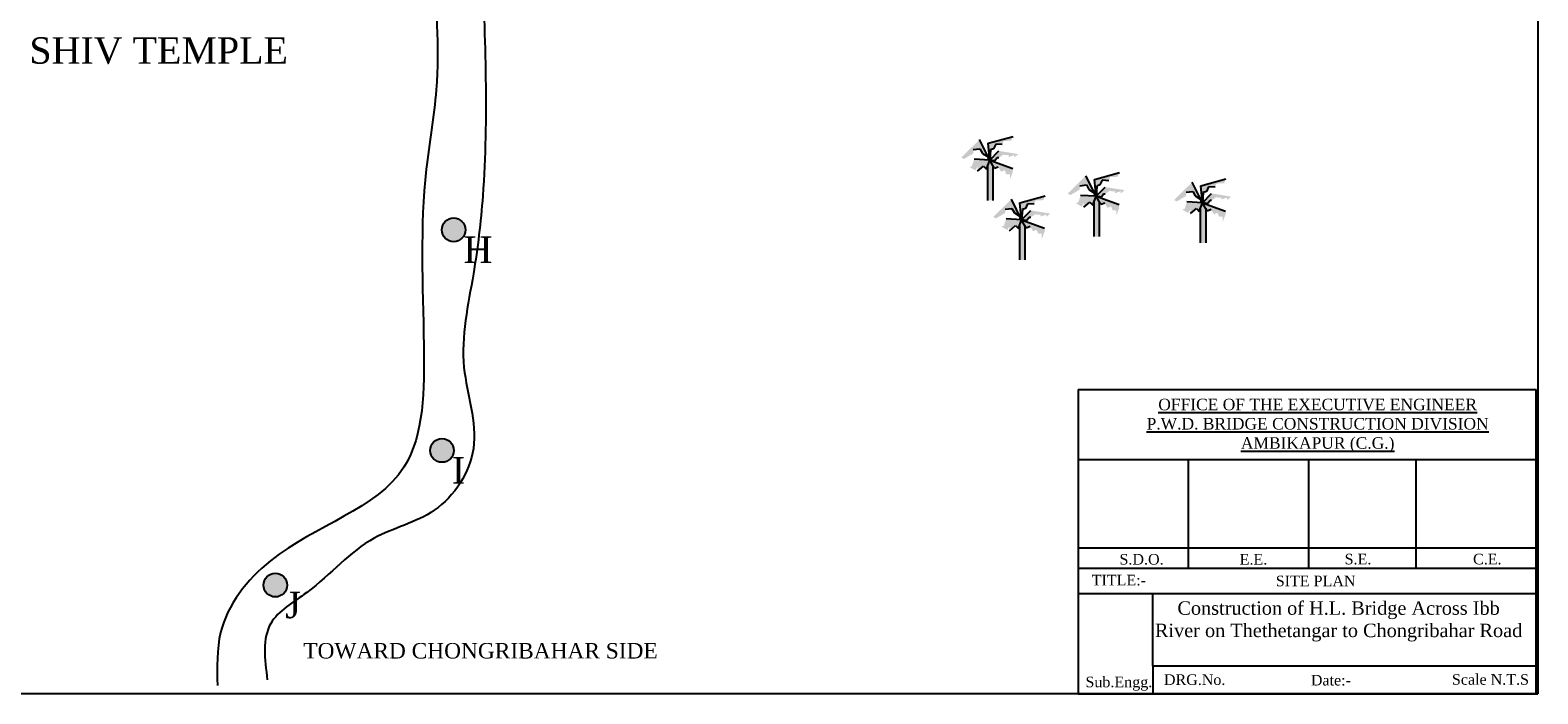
# Model space of a CAD drawing. Header units: millimetres. Extents: x 14111 to 16954, y -2164 to 951.
# Tile 3 of 5: x 15223 to 16648, y -2164 to -1537. Entities that reach past the tile are written whole.
import ezdxf

# ---------------------------------------------------------------- set-up
doc = ezdxf.new("R2010")
doc.units = ezdxf.units.MM
doc.linetypes.add('ACAD_ISO10W100', pattern=[18, 12, -3, 0, -3])
doc.styles.get("Standard").update_dxf_attribs({"font": 'times.ttf', "height": 6})

msp = doc.modelspace()

# ---------------------------------------------------------------- hatches: boundary and pattern name
at = {"ltscale": 100}
h = msp.add_hatch(color=256, dxfattribs=at)
h.set_gradient(color1=(11, 121, 17), one_color=1, tint=1)
h.paths.add_polyline_path([(16120.5, -1649.2), (16122.9, -1653.4), (16128.2, -1656.8), (16120.1, -1640.4), (16102.9, -1657.3), (16105.4, -1658.7), (16114.2, -1653.5), (16114.2, -1649.9)])
h.paths.add_polyline_path([(16129.7, -1659.9), (16130.4, -1650.2), (16133.3, -1649.2), (16135.4, -1644.7), (16141.6, -1645.1), (16142.8, -1641.8), (16150.2, -1641.4), (16151.8, -1637.3), (16128.2, -1643.9)])
h.paths.add_polyline_path([(16129.7, -1659.9), (16134.7, -1660.6), (16136.8, -1657.7), (16138.4, -1657.7), (16142.7, -1654.5), (16144.2, -1655), (16147.6, -1655), (16147.6, -1656.9), (16152.9, -1655), (16152.9, -1657.3), (16156.8, -1654.1), (16138.4, -1651.1)])
h.paths.add_polyline_path([(16115, -1659), (16112.9, -1665.6), (16110.6, -1666.3), (16116.1, -1669.5), (16118.2, -1666.1), (16118.2, -1670.2), (16123.9, -1665.4), (16126.6, -1668.3), (16129.7, -1659.9)])
h.paths.add_polyline_path([(16129.7, -1659.9), (16134.2, -1667.7), (16137.8, -1666.4), (16140.5, -1670.7), (16144, -1669.4), (16145.3, -1673.1), (16148.8, -1673.1), (16148.8, -1678.1), (16151.5, -1671.1), (16151.5, -1667.7)])
h = msp.add_hatch(color=256, dxfattribs=at)
h.set_gradient(color1=(48, 86, 46), one_color=1, tint=1, name='SPHERICAL')
h.paths.add_polyline_path([(16132.7, -1665.1), (16129.7, -1659.9), (16127.6, -1665.6), (16127.6, -1697.9), (16132.7, -1697.9), (16132.7, -1697.4)])
h = msp.add_hatch(color=256, dxfattribs=at)
h.set_gradient(color1=(11, 121, 17), one_color=1, tint=1)
h.paths.add_polyline_path([(16221.1, -1683.3), (16223.4, -1687.5), (16228.8, -1690.9), (16220.6, -1674.5), (16203.5, -1691.4), (16206, -1692.8), (16214.8, -1687.7), (16214.8, -1684)])
h.paths.add_polyline_path([(16230.3, -1694), (16231, -1684.3), (16233.9, -1683.3), (16236, -1678.9), (16242.2, -1679.3), (16243.4, -1675.9), (16250.8, -1675.5), (16252.4, -1671.5), (16228.7, -1678)])
h.paths.add_polyline_path([(16230.3, -1694), (16235.3, -1694.8), (16237.4, -1691.9), (16238.9, -1691.9), (16243.3, -1688.6), (16244.8, -1689.2), (16248.2, -1689.2), (16248.2, -1691), (16253.5, -1689.2), (16253.5, -1691.4), (16257.4, -1688.2), (16238.9, -1685.3)])
h.paths.add_polyline_path([(16215.6, -1693.2), (16213.5, -1699.8), (16211.1, -1700.5), (16216.7, -1703.7), (16218.8, -1700.3), (16218.8, -1704.4), (16224.5, -1699.6), (16227.2, -1702.4), (16230.3, -1694)])
h.paths.add_polyline_path([(16230.3, -1694), (16234.7, -1701.8), (16238.4, -1700.6), (16241.1, -1704.9), (16244.5, -1703.6), (16245.9, -1707.2), (16249.3, -1707.2), (16249.3, -1712.3), (16252, -1705.3), (16252, -1701.8)])
h = msp.add_hatch(color=256, dxfattribs=at)
h.set_gradient(color1=(11, 121, 17), one_color=1, tint=1)
h.paths.add_polyline_path([(16321.6, -1689.4), (16324, -1693.6), (16329.3, -1697), (16321.2, -1680.6), (16304, -1697.5), (16306.5, -1698.9), (16315.3, -1693.7), (16315.3, -1690.1)])
h.paths.add_polyline_path([(16330.9, -1700.1), (16331.6, -1690.3), (16334.5, -1689.4), (16336.6, -1684.9), (16342.7, -1685.3), (16344, -1682), (16351.4, -1681.6), (16352.9, -1677.5), (16329.3, -1684.1)])
h.paths.add_polyline_path([(16330.9, -1700.1), (16335.9, -1700.8), (16338, -1697.9), (16339.5, -1697.9), (16343.8, -1694.7), (16345.4, -1695.2), (16348.7, -1695.2), (16348.7, -1697), (16354, -1695.2), (16354, -1697.5), (16358, -1694.3), (16339.5, -1691.3)])
h.paths.add_polyline_path([(16316.2, -1699.2), (16314, -1705.8), (16311.7, -1706.5), (16317.2, -1709.7), (16319.4, -1706.3), (16319.4, -1710.4), (16325.1, -1705.6), (16327.7, -1708.5), (16330.9, -1700.1)])
h.paths.add_polyline_path([(16330.9, -1700.1), (16335.3, -1707.9), (16339, -1706.6), (16341.7, -1710.9), (16345.1, -1709.6), (16346.5, -1713.3), (16349.9, -1713.3), (16349.9, -1718.3), (16352.6, -1711.3), (16352.6, -1707.9)])
h = msp.add_hatch(color=256, dxfattribs=at)
h.set_gradient(color1=(11, 121, 17), one_color=1, tint=1)
h.paths.add_polyline_path([(16150.7, -1705.4), (16153, -1709.6), (16158.4, -1713.1), (16150.2, -1696.7), (16133.1, -1713.5), (16135.6, -1714.9), (16144.4, -1709.8), (16144.4, -1706.1)])
h.paths.add_polyline_path([(16159.9, -1716.1), (16160.6, -1706.4), (16163.5, -1705.4), (16165.6, -1701), (16171.8, -1701.4), (16173, -1698), (16180.4, -1697.6), (16182, -1693.6), (16158.3, -1700.1)])
h.paths.add_polyline_path([(16159.9, -1716.1), (16164.9, -1716.9), (16167, -1714), (16168.5, -1714), (16172.9, -1710.8), (16174.4, -1711.3), (16177.8, -1711.3), (16177.8, -1713.1), (16183.1, -1711.3), (16183.1, -1713.5), (16187, -1710.3), (16168.5, -1707.4)])
h.paths.add_polyline_path([(16145.2, -1715.3), (16143.1, -1721.9), (16140.7, -1722.6), (16146.3, -1725.8), (16148.4, -1722.4), (16148.4, -1726.5), (16154.1, -1721.7), (16156.8, -1724.5), (16159.9, -1716.1)])
h.paths.add_polyline_path([(16159.9, -1716.1), (16164.3, -1724), (16168, -1722.7), (16170.7, -1727), (16174.1, -1725.7), (16175.5, -1729.4), (16178.9, -1729.4), (16178.9, -1734.4), (16181.6, -1727.4), (16181.6, -1724)])
h = msp.add_hatch(color=256, dxfattribs=at)
h.set_gradient(color1=(48, 86, 46), one_color=1, tint=1, name='SPHERICAL')
h.paths.add_polyline_path([(16233.3, -1699.3), (16230.3, -1694), (16228.2, -1699.8), (16228.2, -1732.1), (16233.3, -1732.1), (16233.3, -1731.6)])
h = msp.add_hatch(color=256, dxfattribs=at)
h.set_gradient(color1=(48, 86, 46), one_color=1, tint=1, name='SPHERICAL')
h.paths.add_polyline_path([(16333.9, -1705.3), (16330.9, -1700.1), (16328.7, -1705.8), (16328.7, -1738.1), (16333.9, -1738.1), (16333.9, -1737.6)])
h = msp.add_hatch(color=256, dxfattribs=at)
h.set_gradient(color1=(230, 77, 25), one_color=1, tint=1, name='SPHERICAL')
h.paths.add_polyline_path([(15611.8, -1725.7, 1), (15634.2, -1725.7, 1)])
h = msp.add_hatch(color=256, dxfattribs=at)
h.set_gradient(color1=(48, 86, 46), one_color=1, tint=1, name='SPHERICAL')
h.paths.add_polyline_path([(16162.9, -1721.4), (16159.9, -1716.1), (16157.8, -1721.9), (16157.8, -1754.2), (16162.9, -1754.2), (16162.9, -1753.7)])
h = msp.add_hatch(color=256, dxfattribs=at)
h.set_gradient(color1=(230, 77, 25), one_color=1, tint=1, name='SPHERICAL')
h.paths.add_polyline_path([(15600.8, -1934.3, 1), (15623.1, -1934.3, 1)])
h = msp.add_hatch(color=256, dxfattribs=at)
h.set_gradient(color1=(230, 77, 25), one_color=1, tint=1, name='SPHERICAL')
h.paths.add_polyline_path([(15443.3, -2061.6, 1), (15465.7, -2061.6, 1)])

# ---------------------------------------------------------------- linework, layer by layer
for p, q in [((16128.2, -1643.9), (16151.8, -1637.3)), ((16114.2, -1649.9), (16120.5, -1649.2)), ((16129.7, -1659.9), (16120.1, -1640.4)), ((16120.5, -1649.2), (16122.9, -1653.4)), ((16129.7, -1659.9), (16128.2, -1643.9)), ((16130.4, -1650.2), (16129.7, -1659.9)), ((16129.7, -1659.9), (16138.4, -1651.1)), ((16133.3, -1649.2), (16130.4, -1650.2)), ((16135.4, -1644.7), (16133.3, -1649.2)), ((16141.6, -1645.1), (16135.4, -1644.7)), ((16129.7, -1659.9), (16115, -1659)), ((16118.2, -1670.2), (16123.9, -1665.4)), ((16122.9, -1653.4), (16128.2, -1656.8)), ((16123.9, -1665.4), (16126.6, -1668.3)), ((16126.6, -1668.3), (16129.7, -1659.9)), ((16127.6, -1665.6), (16127.6, -1697.9)), ((16128.2, -1656.8), (16128, -1659.8)), ((16134.7, -1660.6), (16129.7, -1659.9)), ((16129.7, -1659.9), (16151.5, -1667.7)), ((16134.2, -1667.7), (16129.7, -1659.9)), ((16132.7, -1665.1), (16132.7, -1697.9)), ((16137.8, -1666.4), (16134.2, -1667.7)), ((16136.8, -1657.7), (16134.7, -1660.6)), ((16138.4, -1657.7), (16136.8, -1657.7)), ((16230.3, -1694), (16220.6, -1674.5)), ((16228.7, -1678), (16252.4, -1671.5)), ((16230.3, -1694), (16228.7, -1678)), ((16236, -1678.9), (16233.9, -1683.3)), ((16242.2, -1679.3), (16236, -1678.9)), ((16330.9, -1700.1), (16321.2, -1680.6)), ((16329.3, -1684.1), (16352.9, -1677.5)), ((16158.3, -1700.1), (16182, -1693.6)), ((16214.8, -1684), (16221.1, -1683.3)), ((16230.3, -1694), (16215.6, -1693.2)), ((16221.1, -1683.3), (16223.4, -1687.5)), ((16223.4, -1687.5), (16228.8, -1690.9)), ((16227.2, -1702.4), (16230.3, -1694)), ((16228.8, -1690.9), (16228.6, -1693.9)), ((16231, -1684.3), (16230.3, -1694)), ((16230.3, -1694), (16238.9, -1685.3)), ((16235.3, -1694.8), (16230.3, -1694)), ((16230.3, -1694), (16252, -1701.8)), ((16234.7, -1701.8), (16230.3, -1694)), ((16233.9, -1683.3), (16231, -1684.3)), ((16237.4, -1691.9), (16235.3, -1694.8)), ((16238.9, -1691.9), (16237.4, -1691.9)), ((16315.3, -1690.1), (16321.6, -1689.4)), ((16321.6, -1689.4), (16324, -1693.6)), ((16324, -1693.6), (16329.3, -1697)), ((16330.9, -1700.1), (16329.3, -1684.1)), ((16331.6, -1690.3), (16330.9, -1700.1)), ((16330.9, -1700.1), (16339.5, -1691.3)), ((16334.5, -1689.4), (16331.6, -1690.3)), ((16336.6, -1684.9), (16334.5, -1689.4)), ((16342.7, -1685.3), (16336.6, -1684.9)), ((16144.4, -1706.1), (16150.7, -1705.4)), ((16159.9, -1716.1), (16150.2, -1696.7)), ((16150.7, -1705.4), (16153, -1709.6)), ((16153, -1709.6), (16158.4, -1713.1)), ((16159.9, -1716.1), (16158.3, -1700.1)), ((16160.6, -1706.4), (16159.9, -1716.1)), ((16159.9, -1716.1), (16168.5, -1707.4)), ((16163.5, -1705.4), (16160.6, -1706.4)), ((16165.6, -1701), (16163.5, -1705.4)), ((16171.8, -1701.4), (16165.6, -1701)), ((16218.8, -1704.4), (16224.5, -1699.6)), ((16224.5, -1699.6), (16227.2, -1702.4)), ((16228.2, -1699.8), (16228.2, -1732.1)), ((16233.3, -1699.3), (16233.3, -1732.1)), ((16238.4, -1700.6), (16234.7, -1701.8)), ((16330.9, -1700.1), (16316.2, -1699.2)), ((16319.4, -1710.4), (16325.1, -1705.6)), ((16325.1, -1705.6), (16327.7, -1708.5)), ((16327.7, -1708.5), (16330.9, -1700.1)), ((16328.7, -1705.8), (16328.7, -1738.1)), ((16329.3, -1697), (16329.2, -1700)), ((16335.9, -1700.8), (16330.9, -1700.1)), ((16330.9, -1700.1), (16352.6, -1707.9)), ((16335.3, -1707.9), (16330.9, -1700.1)), ((16333.9, -1705.3), (16333.9, -1738.1)), ((16339, -1706.6), (16335.3, -1707.9)), ((16338, -1697.9), (16335.9, -1700.8)), ((16339.5, -1697.9), (16338, -1697.9)), ((16159.9, -1716.1), (16145.2, -1715.3)), ((16148.4, -1726.5), (16154.1, -1721.7)), ((16154.1, -1721.7), (16156.8, -1724.5)), ((16156.8, -1724.5), (16159.9, -1716.1)), ((16157.8, -1721.9), (16157.8, -1754.2)), ((16158.4, -1713.1), (16158.2, -1716)), ((16164.9, -1716.9), (16159.9, -1716.1)), ((16159.9, -1716.1), (16181.6, -1724)), ((16164.3, -1724), (16159.9, -1716.1)), ((16162.9, -1721.4), (16162.9, -1754.2)), ((16168, -1722.7), (16164.3, -1724)), ((16167, -1714), (16164.9, -1716.9)), ((16168.5, -1714), (16167, -1714))]:
    msp.add_line(p, q, dxfattribs=at)
at = {"color": 0, "ltscale": 10}
msp.add_line((16213.3, -1876.8), (16646.1, -1876.8), dxfattribs=at)
msp.add_line((16213.3, -1876.8), (16646.1, -1876.8), dxfattribs=at)
at = {"linetype": 'ACAD_ISO10W100', "ltscale": 100}
for p, q in [((16213.3, -1876.8), (16213.3, -2164.5)), ((16646.1, -2164.4), (16646.1, -1876.8)), ((16283.9, -2138.1), (16283.9, -2069.6)), ((16283.9, -2138.1), (16283.9, -2164.5)), ((16213.3, -2164.5), (16647.8, -2164.5))]:
    msp.add_line(p, q, dxfattribs=at)
at = {"ltscale": 100}
msp.add_lwpolyline([(16647.8, -2164.5), (14110.8, -2164.5), (14110.8, -693.5), (16647.8, -693.5)], close=True, dxfattribs=at)
at = {"color": 0}
for points in [[(16213.3, -1942.9), (16646.1, -1942.9)], [(16317.4, -1942.9), (16317.4, -2045.7)], [(16431, -1942.9), (16431, -2045.7)], [(16532.4, -1942.9), (16532.4, -2045.7)], [(16213.3, -2026.3), (16646.1, -2026.3)], [(16213.3, -2045.7), (16646.1, -2045.7)], [(16213.3, -2045.7), (16646.1, -2045.7)], [(16213.3, -2069.6), (16646.1, -2069.6)], [(16283.9, -2138.1), (16646.1, -2138.1)]]:
    msp.add_lwpolyline(points, dxfattribs=at)
at = {"ltscale": 100}
for centre in [(15623, -1725.7), (15612, -1934.3), (15454.5, -2061.6)]:
    msp.add_circle(centre, 11.2, dxfattribs=at)
for points in [[(15603, -1470.8), (15606.5, -1593.3), (15597.1, -1668.5), (15594.8, -1835.1), (15576, -1950.2), (15450, -2038.6), (15402.8, -2106.4), (15399.8, -2156.5)], [(15649.5, -1470.8), (15650.5, -1693.7), (15641.7, -1767.4), (15632.8, -1855.8), (15641.7, -1932.5), (15604.7, -1990.9), (15548, -2017.2), (15484.2, -2068.6), (15450.2, -2097.8), (15446.9, -2151.2)]]:
    msp.add_spline(points, degree=3, dxfattribs=at)

# ---------------------------------------------------------------- texts
at = {"linetype": 'ACAD_ISO10W100', "attachment_point": 1}
for s, insert, char_height, width in [('SHIV TEMPLE', (15222, -1543.6), 25, 553.236), ('H', (15632.4, -1732), 25, 18.446), ('I', (15621.4, -1940.6), 25, 18.446), ('J', (15463.9, -2067.9), 25, 18.446), ('TOWARD CHONGRIBAHAR SIDE ', (15480.9, -2116.4), 14.625, 553.236)]:
    msp.add_mtext(s, dxfattribs=dict(at, insert=insert, char_height=char_height, width=width))
at = {"color": 0}
for s, insert, char_height, width, attachment_point in [('{\\LOFFICE OF THE EXECUTIVE ENGINEER \\PP.W.D. BRIDGE CONSTRUCTION DIVISION \\PAMBIKAPUR (C.G.)}', (16439.7, -1885.4), 10.915, 445.515, 2), ('S.D.O.', (16252.4, -2032.2), 10.04, 17.775, 1), ('E.E.', (16366, -2032.2), 10.04, 17.775, 1), ('S.E.', (16465.2, -2032), 10.04, 17.775, 1), ('C.E.', (16586.6, -2032), 10.04, 17.775, 1), ('TITLE:-', (16226.1, -2051.9), 10.04, 17.775, 1), ('SITE PLAN', (16400.1, -2052.7), 10.04, 106.916, 1), ('Construction of H.L. Bridge Across Ibb \\PRiver on Thethetangar to Chongribahar Road', (16459.5, -2077), 12.675, 375.898, 2), ('Sub.Engg.', (16220.2, -2148.2), 10.04, 17.775, 1), ('DRG.No.', (16294.4, -2146), 10.04, 17.775, 1), ('Date:-', (16433.3, -2146.5), 10.04, 17.775, 1), ('Scale N.T.S', (16566.6, -2145.8), 10.04, 142.855, 1)]:
    msp.add_mtext(s, dxfattribs=dict(at, insert=insert, char_height=char_height, width=width, attachment_point=attachment_point))

doc.saveas('drawing.dxf')
